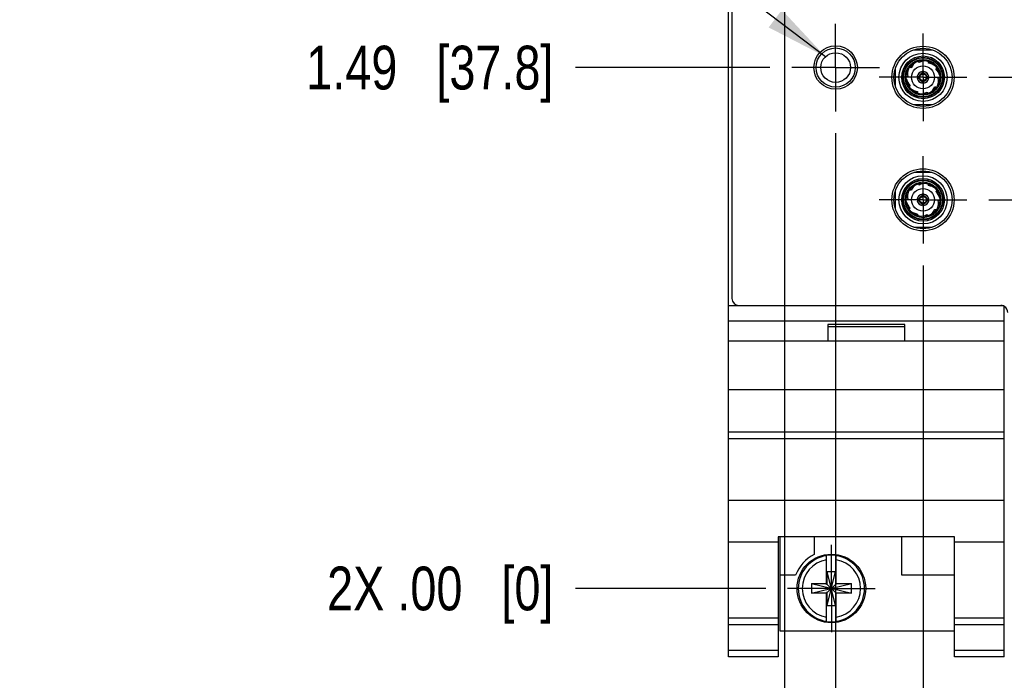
# Model space of a CAD drawing. Header units: inches. Extents: x 0.2 to 16.8, y 0.2 to 10.8.
# Tile 3 of 19: x 3.1 to 5.9, y 3.5 to 5.4. Entities that reach past the tile are written whole.
import ezdxf

# ---------------------------------------------------------------- set-up
doc = ezdxf.new("R2010")
doc.units = ezdxf.units.IN
doc.header["$LTSCALE"] = 0.935
doc.header["$MEASUREMENT"] = 0
doc.linetypes.add('CENTER', pattern=[0.6, 0.375, -0.075, 0.075, -0.075])
doc.layers.get('0').update_dxf_attribs({"linetype": 'CONTINUOUS'})
for name, color, linetype in [('02___PRT_ALL_AXES', 7, 'CONTINUOUS'), ('DETAIL', 7, 'CONTINUOUS'), ('DIMENSIONS', 7, 'CONTINUOUS')]:
    doc.layers.add(name, color=color, linetype=linetype)
doc.styles.get("Standard").update_dxf_attribs({"font": 'txt', "width": 0.8})
doc.dimstyles.new('DIMSTYLE_1', dxfattribs={"dimtxt": 0.125, "dimasz": 0.18, "dimexe": 0.125, "dimexo": 0.0625, "dimgap": 0.03125, "dimtad": 0, "dimtih": 1, "dimtoh": 1, "dimzin": 4, "dimdsep": 46, "dimtxsty": 'STANDARD', "dimblk": '_FILLED', "dimblk1": '_FILLED', "dimblk2": '_FILLED', "dimcen": 0.09, "dimadec": 0, "dimazin": 0, "dimtp": 0.01, "dimtm": 0.01, "dimtfac": 1, "dimtofl": 0, "dimtmove": 0, "dimatfit": 3, "dimldrblk": '_FILLED', "dimfxl": 1, "dimtolj": 1, "dimtzin": 4, "dimarcsym": 0})
doc.dimstyles.get("Standard").update_dxf_attribs({"dimtxt": 0.125, "dimasz": 0.18, "dimexe": 0.125, "dimexo": 0.0625, "dimgap": 0.09, "dimtad": 0, "dimtih": 1, "dimtoh": 1, "dimdec": 3, "dimzin": 4, "dimdsep": 46, "dimtxsty": 'STANDARD', "dimblk": '_FILLED', "dimblk1": '_FILLED', "dimblk2": '_FILLED', "dimcen": 0.09, "dimadec": 0, "dimazin": 0, "dimtol": 1, "dimtp": 0.01, "dimtm": 0.01, "dimtfac": 1, "dimtdec": 3, "dimtofl": 0, "dimtmove": 0, "dimatfit": 3, "dimldrblk": '_FILLED', "dimfxl": 1, "dimtolj": 1, "dimtzin": 4, "dimarcsym": 0})

# ---------------------------------------------------------------- blocks, each defined once
blk = doc.blocks.new('*D0')
at = {"layer": 'DIMENSIONS', "color": 2, "linetype": 'CONTINUOUS'}
blk.add_line((5.2636, 5.235), (4.7075, 5.235), dxfattribs=at)
at = {"layer": 'DIMENSIONS', "color": 2, "linetype": 'CONTINUOUS', "insert": (4.645, 5.2975), "char_height": 0.125, "width": 1.125, "attachment_point": 3, "line_spacing_factor": 0.9}
blk.add_mtext('1.49{\\Ftxt.shx;\\W1.000000;\\H0.125000; }[37.8]', dxfattribs=at)
blk = doc.blocks.new('_FILLED')
at = {"color": 0, "linetype": 'BYBLOCK'}
blk.add_solid([(0, 0), (-1, 0.174), (-1, -0.174)], dxfattribs=at)
blk = doc.blocks.new('*D1')
at = {"layer": 'DIMENSIONS', "color": 2, "linetype": 'CONTINUOUS'}
blk.add_line((5.2514, 3.7469), (4.7075, 3.7469), dxfattribs=at)
at = {"layer": 'DIMENSIONS', "color": 2, "linetype": 'CONTINUOUS', "insert": (4.645, 3.8094), "char_height": 0.125, "width": 1.025, "attachment_point": 3, "line_spacing_factor": 0.9}
blk.add_mtext('2X .00{\\Ftxt.shx;\\W1.000000;\\H0.125000; }[0]', dxfattribs=at)
blk = doc.blocks.new('*D2')
at = {"layer": 'DIMENSIONS', "color": 2, "linetype": 'CONTINUOUS'}
blk.add_line((5.2636, 6.1025), (4.7075, 6.1025), dxfattribs=at)
at = {"layer": 'DIMENSIONS', "color": 2, "linetype": 'CONTINUOUS', "insert": (4.645, 6.165), "char_height": 0.125, "width": 1.125, "attachment_point": 3, "line_spacing_factor": 0.9}
blk.add_mtext('2.36{\\Ftxt.shx;\\W1.000000;\\H0.125000; }[59.8]', dxfattribs=at)
blk = doc.blocks.new('*D3')
at = {"layer": 'DIMENSIONS', "color": 2, "linetype": 'CONTINUOUS'}
blk.add_line((5.1171, 6.2673), (4.7075, 6.2673), dxfattribs=at)
at = {"layer": 'DIMENSIONS', "color": 2, "linetype": 'CONTINUOUS', "insert": (4.645, 6.3298), "char_height": 0.125, "width": 0.925, "attachment_point": 3, "line_spacing_factor": 0.9}
blk.add_mtext('2.52{\\Ftxt.shx;\\W1.000000;\\H0.125000; }[64]', dxfattribs=at)
blk = doc.blocks.new('*D4')
at = {"layer": 'DIMENSIONS', "color": 2, "linetype": 'CONTINUOUS'}
blk.add_line((5.1171, 6.7673), (4.7075, 6.7673), dxfattribs=at)
at = {"layer": 'DIMENSIONS', "color": 2, "linetype": 'CONTINUOUS', "insert": (4.645, 6.8298), "char_height": 0.125, "width": 1.125, "attachment_point": 3, "line_spacing_factor": 0.9}
blk.add_mtext('3.02{\\Ftxt.shx;\\W1.000000;\\H0.125000; }[76.7]', dxfattribs=at)
blk = doc.blocks.new('*D5')
at = {"layer": 'DIMENSIONS', "color": 2, "linetype": 'CONTINUOUS'}
blk.add_line((5.1171, 7.2673), (4.7075, 7.2673), dxfattribs=at)
at = {"layer": 'DIMENSIONS', "color": 2, "linetype": 'CONTINUOUS', "insert": (4.645, 7.3298), "char_height": 0.125, "width": 1.125, "attachment_point": 3, "line_spacing_factor": 0.9}
blk.add_mtext('3.52{\\Ftxt.shx;\\W1.000000;\\H0.125000; }[89.4]', dxfattribs=at)
blk = doc.blocks.new('*D6')
at = {"layer": 'DIMENSIONS', "color": 2, "linetype": 'CONTINUOUS'}
blk.add_line((5.2514, 8.5679), (4.7075, 8.5679), dxfattribs=at)
at = {"layer": 'DIMENSIONS', "color": 2, "linetype": 'CONTINUOUS', "insert": (4.645, 8.6304), "char_height": 0.125, "width": 1.525, "attachment_point": 3, "line_spacing_factor": 0.9}
blk.add_mtext('2X 4.82{\\Ftxt.shx;\\W1.000000;\\H0.125000; }[122.5]', dxfattribs=at)
blk = doc.blocks.new('*D7')
at = {"layer": 'DIMENSIONS', "color": 2, "linetype": 'CONTINUOUS'}
for p, q in [((4.8337, 8.8181), (4.7075, 8.8181)), ((4.9565, 8.6899), (4.8337, 8.8181)), ((5.0825, 8.6899), (4.9565, 8.6899))]:
    blk.add_line(p, q, dxfattribs=at)
at = {"layer": 'DIMENSIONS', "color": 2, "linetype": 'CONTINUOUS', "insert": (4.645, 8.8806), "char_height": 0.125, "width": 1.225, "attachment_point": 3, "line_spacing_factor": 0.9}
blk.add_mtext('4.94{\\Ftxt.shx;\\W1.000000;\\H0.125000; }[125.6]', dxfattribs=at)
blk = doc.blocks.new('*D8')
at = {"layer": 'DIMENSIONS', "color": 2, "linetype": 'CONTINUOUS'}
blk.add_line((5.8884, 4.8572), (7.1813, 4.8572), dxfattribs=at)
at = {"layer": 'DIMENSIONS', "color": 2, "linetype": 'CONTINUOUS', "insert": (7.2438, 4.9197), "char_height": 0.125, "width": 1.125, "attachment_point": 1, "line_spacing_factor": 0.9}
blk.add_mtext('1.11{\\Ftxt.shx;\\W1.000000;\\H0.125000; }[28.2]', dxfattribs=at)
blk = doc.blocks.new('*D9')
at = {"layer": 'DIMENSIONS', "color": 2, "linetype": 'CONTINUOUS'}
blk.add_line((5.8884, 5.2072), (7.1813, 5.2072), dxfattribs=at)
at = {"layer": 'DIMENSIONS', "color": 2, "linetype": 'CONTINUOUS', "insert": (7.2438, 5.2697), "char_height": 0.125, "width": 1.125, "attachment_point": 1, "line_spacing_factor": 0.9}
blk.add_mtext('1.46{\\Ftxt.shx;\\W1.000000;\\H0.125000; }[37.1]', dxfattribs=at)
blk = doc.blocks.new('*D10')
at = {"layer": 'DIMENSIONS', "color": 2, "linetype": 'CONTINUOUS'}
blk.add_line((5.8884, 5.5572), (7.1813, 5.5572), dxfattribs=at)
at = {"layer": 'DIMENSIONS', "color": 2, "linetype": 'CONTINUOUS', "insert": (7.2438, 5.6197), "char_height": 0.125, "width": 0.925, "attachment_point": 1, "line_spacing_factor": 0.9}
blk.add_mtext('1.81{\\Ftxt.shx;\\W1.000000;\\H0.125000; }[46]', dxfattribs=at)
blk = doc.blocks.new('*D11')
at = {"layer": 'DIMENSIONS', "color": 2, "linetype": 'CONTINUOUS'}
blk.add_line((5.8884, 5.9072), (7.1813, 5.9072), dxfattribs=at)
at = {"layer": 'DIMENSIONS', "color": 2, "linetype": 'CONTINUOUS', "insert": (7.2438, 5.9697), "char_height": 0.125, "width": 1.125, "attachment_point": 1, "line_spacing_factor": 0.9}
blk.add_mtext('2.16{\\Ftxt.shx;\\W1.000000;\\H0.125000; }[54.9]', dxfattribs=at)
blk = doc.blocks.new('*D12')
at = {"layer": 'DIMENSIONS', "color": 2, "linetype": 'CONTINUOUS'}
blk.add_line((5.8884, 6.4665), (7.1813, 6.4665), dxfattribs=at)
at = {"layer": 'DIMENSIONS', "color": 2, "linetype": 'CONTINUOUS', "insert": (7.2438, 6.529), "char_height": 0.125, "width": 1.125, "attachment_point": 1, "line_spacing_factor": 0.9}
blk.add_mtext('2.72{\\Ftxt.shx;\\W1.000000;\\H0.125000; }[69.1]', dxfattribs=at)
blk = doc.blocks.new('*D13')
at = {"layer": 'DIMENSIONS', "color": 2, "linetype": 'CONTINUOUS'}
blk.add_line((5.8884, 6.8165), (7.1813, 6.8165), dxfattribs=at)
at = {"layer": 'DIMENSIONS', "color": 2, "linetype": 'CONTINUOUS', "insert": (7.2438, 6.879), "char_height": 0.125, "width": 0.925, "attachment_point": 1, "line_spacing_factor": 0.9}
blk.add_mtext('3.07{\\Ftxt.shx;\\W1.000000;\\H0.125000; }[78]', dxfattribs=at)
blk = doc.blocks.new('*D14')
at = {"layer": 'DIMENSIONS', "color": 2, "linetype": 'CONTINUOUS'}
blk.add_line((5.8884, 7.1665), (7.1813, 7.1665), dxfattribs=at)
at = {"layer": 'DIMENSIONS', "color": 2, "linetype": 'CONTINUOUS', "insert": (7.2438, 7.229), "char_height": 0.125, "width": 1.125, "attachment_point": 1, "line_spacing_factor": 0.9}
blk.add_mtext('3.42{\\Ftxt.shx;\\W1.000000;\\H0.125000; }[86.9]', dxfattribs=at)
blk = doc.blocks.new('*D15')
at = {"layer": 'DIMENSIONS', "color": 2, "linetype": 'CONTINUOUS'}
blk.add_line((5.8884, 7.5165), (7.1813, 7.5165), dxfattribs=at)
at = {"layer": 'DIMENSIONS', "color": 2, "linetype": 'CONTINUOUS', "insert": (7.2438, 7.579), "char_height": 0.125, "width": 1.125, "attachment_point": 1, "line_spacing_factor": 0.9}
blk.add_mtext('3.77{\\Ftxt.shx;\\W1.000000;\\H0.125000; }[95.7]', dxfattribs=at)
blk = doc.blocks.new('*D24')
at = {"layer": 'DIMENSIONS', "color": 2, "linetype": 'CONTINUOUS'}
blk.add_line((5.4512, 5.0474), (5.4512, 3.0891), dxfattribs=at)
at = {"layer": 'DIMENSIONS', "color": 2, "linetype": 'CONTINUOUS', "insert": (5.3887, 3.0266), "char_height": 0.125, "width": 1.225, "attachment_point": 3, "rotation": 90, "line_spacing_factor": 0.9}
blk.add_mtext('2X .01{\\Ftxt.shx;\\W1.000000;\\H0.125000; }[0.3]', dxfattribs=at)
blk = doc.blocks.new('*D25')
at = {"layer": 'DIMENSIONS', "color": 2, "linetype": 'CONTINUOUS'}
blk.add_line((5.7008, 4.6696), (5.7008, 3.0891), dxfattribs=at)
at = {"layer": 'DIMENSIONS', "color": 2, "linetype": 'CONTINUOUS', "insert": (5.6383, 3.0266), "char_height": 0.125, "width": 1.225, "attachment_point": 3, "rotation": 90, "line_spacing_factor": 0.9}
blk.add_mtext('8X .26{\\Ftxt.shx;\\W1.000000;\\H0.125000; }[6.6]', dxfattribs=at)
blk = doc.blocks.new('*D26')
at = {"layer": 'DIMENSIONS', "color": 2, "linetype": 'CONTINUOUS'}
blk.add_line((5.3047, 6.0797), (5.3047, 3.0891), dxfattribs=at)
at = {"layer": 'DIMENSIONS', "color": 2, "linetype": 'CONTINUOUS', "insert": (5.2422, 3.0266), "char_height": 0.125, "width": 1.225, "attachment_point": 3, "rotation": 90, "line_spacing_factor": 0.9}
blk.add_mtext('3X .13{\\Ftxt.shx;\\W1.000000;\\H0.125000; }[3.4]', dxfattribs=at)

msp = doc.modelspace()

# ---------------------------------------------------------------- linework, layer by layer
at = {"color": 7, "linetype": 'CONTINUOUS'}
for p, q in [((5.145, 3.5519), (5.145, 8.6899)), ((5.155, 8.6599), (5.155, 4.5753)), ((5.6746, 5.2859), (5.7269, 5.2859)), ((5.6632, 5.237), (5.6638, 5.2361)), ((5.6638, 5.2378), (5.6668, 5.2346)), ((5.6668, 5.2346), (5.6654, 5.2353)), ((5.6878, 5.2534), (5.6878, 5.2523)), ((5.6894, 5.2494), (5.6886, 5.2507)), ((5.6889, 5.2537), (5.6894, 5.2494)), ((5.7185, 5.2518), (5.7164, 5.248)), ((5.7164, 5.248), (5.7165, 5.2496)), ((5.7175, 5.2522), (5.7168, 5.2513)), ((5.7413, 5.2329), (5.7374, 5.2311)), ((5.7374, 5.2311), (5.7384, 5.2322)), ((5.7407, 5.2338), (5.7397, 5.2334)), ((5.6212, 5.2309), (5.6212, 5.1835)), ((5.6528, 5.2092), (5.6538, 5.2088)), ((5.6529, 5.2102), (5.6571, 5.2094)), ((5.6571, 5.2094), (5.6556, 5.2091)), ((5.6844, 5.2098), (5.6917, 5.2098)), ((5.6844, 5.2046), (5.6917, 5.2046)), ((5.6982, 5.2163), (5.6982, 5.2235)), ((5.7033, 5.2163), (5.7033, 5.2235)), ((5.7099, 5.2098), (5.7171, 5.2098)), ((5.7099, 5.2046), (5.7171, 5.2046)), ((5.7444, 5.205), (5.7459, 5.2053)), ((5.7487, 5.2041), (5.7444, 5.205)), ((5.7487, 5.2052), (5.7477, 5.2055)), ((5.6602, 5.1815), (5.6642, 5.1833)), ((5.6608, 5.1806), (5.6618, 5.1809)), ((5.6642, 5.1833), (5.6631, 5.1822)), ((5.6982, 5.1909), (5.6982, 5.1981)), ((5.7033, 5.1909), (5.7033, 5.1981)), ((5.7348, 5.1797), (5.7362, 5.1791)), ((5.7378, 5.1766), (5.7348, 5.1797)), ((5.7384, 5.1774), (5.7378, 5.1783)), ((5.6831, 5.1626), (5.6852, 5.1664)), ((5.6841, 5.1622), (5.6847, 5.1631)), ((5.6852, 5.1664), (5.685, 5.1648)), ((5.7122, 5.165), (5.7129, 5.1637)), ((5.7127, 5.1607), (5.7122, 5.165)), ((5.7137, 5.161), (5.7137, 5.1621)), ((5.7269, 5.1285), (5.6746, 5.1285)), ((5.6746, 4.9359), (5.7269, 4.9359)), ((5.6878, 4.9034), (5.6878, 4.9023)), ((5.6894, 4.8994), (5.6886, 4.9007)), ((5.6889, 4.9037), (5.6894, 4.8994)), ((5.7185, 4.9018), (5.7164, 4.898)), ((5.7164, 4.898), (5.7165, 4.8996)), ((5.7175, 4.9022), (5.7168, 4.9013)), ((5.6212, 4.8809), (5.6212, 4.8335)), ((5.6631, 4.887), (5.6638, 4.8861)), ((5.6638, 4.8878), (5.6668, 4.8846)), ((5.6668, 4.8846), (5.6654, 4.8853)), ((5.6982, 4.8663), (5.6982, 4.8735)), ((5.7033, 4.8663), (5.7033, 4.8735)), ((5.7413, 4.8829), (5.7374, 4.8811)), ((5.7374, 4.8811), (5.7384, 4.8822)), ((5.7407, 4.8838), (5.7397, 4.8834)), ((5.6528, 4.8592), (5.6538, 4.8588)), ((5.6529, 4.8602), (5.6571, 4.8594)), ((5.6571, 4.8594), (5.6556, 4.8591)), ((5.6844, 4.8598), (5.6917, 4.8598)), ((5.6844, 4.8546), (5.6917, 4.8546)), ((5.6982, 4.8409), (5.6982, 4.8481)), ((5.7033, 4.8409), (5.7033, 4.8481)), ((5.7099, 4.8598), (5.7171, 4.8598)), ((5.7099, 4.8546), (5.7171, 4.8546)), ((5.7444, 4.855), (5.7459, 4.8553)), ((5.7487, 4.8541), (5.7444, 4.855)), ((5.7487, 4.8552), (5.7477, 4.8555)), ((5.6602, 4.8315), (5.6642, 4.8333)), ((5.6608, 4.8306), (5.6618, 4.8309)), ((5.6642, 4.8333), (5.6631, 4.8322)), ((5.6831, 4.8126), (5.6852, 4.8164)), ((5.6841, 4.8122), (5.6847, 4.8131)), ((5.6852, 4.8164), (5.685, 4.8148)), ((5.7122, 4.815), (5.7129, 4.8137)), ((5.7127, 4.8107), (5.7122, 4.815)), ((5.7137, 4.811), (5.7137, 4.8121)), ((5.7348, 4.8297), (5.7362, 4.8291)), ((5.7377, 4.8266), (5.7348, 4.8297)), ((5.7384, 4.8274), (5.7378, 4.8283)), ((5.7269, 4.7785), (5.6746, 4.7785)), ((5.933, 4.5539), (5.145, 4.5539)), ((5.175, 4.5553), (5.923, 4.5553)), ((5.933, 3.5519), (5.933, 4.5539)), ((5.933, 4.5109), (5.145, 4.5109)), ((5.649, 4.5009), (5.429, 4.5009)), ((5.429, 4.5009), (5.429, 4.4539)), ((5.649, 4.4539), (5.649, 4.5009)), ((5.649, 4.4939), (5.429, 4.4939)), ((5.145, 4.4539), (5.933, 4.4539)), ((5.933, 4.3139), (5.145, 4.3139)), ((5.933, 4.1939), (5.145, 4.1939)), ((5.933, 4.1744), (5.145, 4.1744)), ((5.145, 3.9987), (5.933, 3.9987)), ((5.791, 3.8942), (5.287, 3.8942)), ((5.287, 3.8942), (5.287, 3.5519)), ((5.293, 3.6249), (5.293, 3.8942)), ((5.39, 3.8942), (5.39, 3.8443)), ((5.64, 3.7849), (5.64, 3.8942)), ((5.791, 3.5519), (5.791, 3.8942)), ((5.287, 3.8789), (5.145, 3.8789)), ((5.933, 3.8789), (5.791, 3.8789)), ((5.4252, 3.7587), (5.4252, 3.8416)), ((5.4528, 3.7587), (5.4528, 3.8416)), ((5.3369, 3.7849), (5.293, 3.7849)), ((5.4273, 3.7955), (5.4507, 3.7955)), ((5.4507, 3.6984), (5.4273, 3.7955)), ((5.4273, 3.7587), (5.4273, 3.7955)), ((5.4273, 3.6984), (5.4507, 3.7955)), ((5.4507, 3.7955), (5.4507, 3.7587)), ((5.791, 3.7849), (5.64, 3.7849)), ((5.3819, 3.7607), (5.4252, 3.7607)), ((5.3819, 3.7607), (5.4961, 3.7332)), ((5.3819, 3.7332), (5.4961, 3.7607)), ((5.3819, 3.7607), (5.3819, 3.7332)), ((5.4273, 3.7587), (5.4252, 3.7587)), ((5.4507, 3.7352), (5.4273, 3.7587)), ((5.4273, 3.7352), (5.4507, 3.7587)), ((5.4507, 3.7587), (5.4528, 3.7587)), ((5.4528, 3.7607), (5.4961, 3.7607)), ((5.4961, 3.7332), (5.4961, 3.7607)), ((5.4252, 3.7332), (5.3819, 3.7332)), ((5.4273, 3.7352), (5.4252, 3.7352)), ((5.4252, 3.6523), (5.4252, 3.7352)), ((5.4273, 3.6984), (5.4273, 3.7352)), ((5.4507, 3.7352), (5.4528, 3.7352)), ((5.4507, 3.7352), (5.4507, 3.6984)), ((5.4528, 3.6523), (5.4528, 3.7352)), ((5.4961, 3.7332), (5.4528, 3.7332)), ((5.4273, 3.6984), (5.4507, 3.6984)), ((5.287, 3.6619), (5.145, 3.6619)), ((5.933, 3.6619), (5.791, 3.6619)), ((5.287, 3.6427), (5.145, 3.6427)), ((5.933, 3.6427), (5.791, 3.6427)), ((5.791, 3.6249), (5.293, 3.6249)), ((5.287, 3.5699), (5.145, 3.5699)), ((5.287, 3.5519), (5.145, 3.5519)), ((5.933, 3.5699), (5.791, 3.5699)), ((5.933, 3.5519), (5.791, 3.5519))]:
    msp.add_line(p, q, dxfattribs=at)
for centre, radius in [((5.4512, 5.235), 0.062), ((5.4512, 5.235), 0.056), ((5.7008, 5.2072), 0.0889), ((5.7008, 5.2072), 0.083), ((5.4512, 5.235), 0.0425), ((5.7008, 5.2072), 0.0689), ((5.7008, 5.2072), 0.061), ((5.7008, 5.2072), 0.0573), ((5.7008, 5.2072), 0.0557), ((5.7008, 5.2072), 0.051), ((5.7008, 5.2072), 0.048), ((5.7008, 5.2072), 0.0325), ((5.7008, 5.2072), 0.00945), ((5.7008, 4.8572), 0.0889), ((5.7008, 4.8572), 0.083), ((5.7008, 4.8572), 0.0689), ((5.7008, 4.8572), 0.061), ((5.7008, 4.8572), 0.0573), ((5.7008, 4.8572), 0.0557), ((5.7008, 4.8572), 0.051), ((5.7008, 4.8572), 0.048), ((5.7008, 4.8572), 0.0325), ((5.7008, 4.8572), 0.00945), ((5.439, 3.7469), 0.098)]:
    msp.add_circle(centre, radius, dxfattribs=at)
for centre, radius, start, end in [((5.7184, 5.338), 0.1156, 241.8207, 242.7038), ((5.7091, 5.212), 0.048, 125.9096, 151.872), ((5.7898, 5.3016), 0.1133, 205.8079, 206.7095), ((5.7103, 5.2062), 0.048, 89.6462, 115.872), ((5.7079, 5.2007), 0.048, 53.7143, 79.872), ((5.8283, 5.2313), 0.1133, 169.8079, 170.7095), ((5.8198, 5.15), 0.1156, 133.8207, 134.7038), ((5.6381, 5.3234), 0.1156, 277.8207, 278.7038), ((5.7047, 5.216), 0.048, 161.6462, 187.872), ((5.7008, 5.2072), 0.0165, 98.903, 171.097), ((5.7008, 5.2072), 0.0165, 188.903, 261.097), ((5.7008, 5.2072), 0.0139, 169.374, 190.626), ((5.7008, 5.2072), 0.0139, 79.374, 100.626), ((5.7008, 5.2072), 0.0165, 8.903, 81.097), ((5.7008, 5.2072), 0.0165, 278.903, 351.097), ((5.7008, 5.2072), 0.0139, 349.374, 10.626), ((5.7028, 5.1978), 0.048, 17.7753, 43.872), ((5.6968, 5.1984), 0.048, 341.6462, 7.872), ((5.7634, 5.091), 0.1156, 97.8207, 98.7038), ((5.6988, 5.2166), 0.048, 197.7753, 223.872), ((5.5818, 5.2644), 0.1156, 313.8207, 314.7038), ((5.7008, 5.2072), 0.0139, 259.374, 280.626), ((5.6924, 5.2024), 0.048, 305.9096, 331.872), ((5.6832, 5.0764), 0.1156, 61.8207, 62.7038), ((5.6936, 5.2137), 0.048, 233.7143, 259.872), ((5.5732, 5.1831), 0.1133, 349.8079, 350.7095), ((5.6912, 5.2082), 0.048, 269.6462, 295.872), ((5.6096, 5.1117), 0.1156, 25.8207, 26.7038), ((5.7091, 4.862), 0.048, 125.6462, 151.872), ((5.7898, 4.9516), 0.1133, 205.8079, 206.7095), ((5.7103, 4.8562), 0.048, 89.6462, 115.872), ((5.7079, 4.8507), 0.048, 53.6462, 79.872), ((5.8283, 4.8813), 0.1133, 169.808, 170.7095), ((5.7047, 4.866), 0.048, 161.779, 187.872), ((5.7184, 4.988), 0.1156, 241.8207, 242.7038), ((5.7008, 4.8572), 0.0165, 98.903, 171.097), ((5.7008, 4.8572), 0.0139, 79.374, 100.626), ((5.7008, 4.8572), 0.0165, 8.903, 81.097), ((5.7028, 4.8478), 0.048, 17.6462, 43.872), ((5.8198, 4.8), 0.1156, 133.8207, 134.7038), ((5.6988, 4.8666), 0.048, 197.6462, 223.872), ((5.6381, 4.9734), 0.1156, 277.8207, 278.7038), ((5.7008, 4.8572), 0.0165, 188.903, 261.097), ((5.7008, 4.8572), 0.0139, 169.374, 190.626), ((5.7008, 4.8572), 0.0139, 259.374, 280.626), ((5.7008, 4.8572), 0.0165, 278.903, 351.097), ((5.7008, 4.8572), 0.0139, 349.374, 10.626), ((5.6968, 4.8484), 0.048, 341.779, 7.872), ((5.7634, 4.741), 0.1156, 97.8207, 98.7038), ((5.5818, 4.9144), 0.1156, 313.8207, 314.7038), ((5.6936, 4.8637), 0.048, 233.6462, 259.872), ((5.5732, 4.8331), 0.1133, 349.808, 350.7095), ((5.6912, 4.8582), 0.048, 269.6462, 295.872), ((5.6096, 4.7617), 0.1156, 25.8207, 26.7038), ((5.6924, 4.8524), 0.048, 305.6462, 331.872), ((5.6832, 4.7264), 0.1156, 61.8207, 62.7038), ((5.175, 4.5753), 0.02, 180, 270), ((5.923, 4.5353), 0.02, 68.9074, 90), ((5.923, 4.5353), 0.02, 0, 60), ((5.439, 3.7469), 0.109, 116.7143, 159.5968), ((5.439, 3.7469), 0.0956, 81.7166, 98.2834), ((5.439, 3.7469), 0.0956, 261.7166, 278.2834)]:
    msp.add_arc(centre, radius, start, end, dxfattribs=at)
at = {"color": 9, "linetype": 'CONTINUOUS'}
for centre, radius, start, end in [((5.7008, 5.2072), 0.0114, 102.9522, 167.0478), ((5.7008, 5.2072), 0.0114, 192.9522, 257.0478), ((5.7008, 5.2072), 0.0114, 12.9522, 77.0478), ((5.7008, 5.2072), 0.0114, 282.9522, 347.0478), ((5.7008, 4.8572), 0.0114, 102.9522, 167.0478), ((5.7008, 4.8572), 0.0114, 12.9522, 77.0478), ((5.7008, 4.8572), 0.0114, 192.9522, 257.0478), ((5.7008, 4.8572), 0.0114, 282.9522, 347.0478), ((5.439, 3.7469), 0.0947, 98.3637, 261.6363), ((5.439, 3.7469), 0.0832, 99.5336, 260.4664), ((5.439, 3.7469), 0.0947, 278.3637, 81.6363), ((5.439, 3.7469), 0.0832, 279.5336, 80.4664)]:
    msp.add_arc(centre, radius, start, end, dxfattribs=at)
at = {"layer": '02___PRT_ALL_AXES', "color": 7, "linetype": 'CENTER'}
for p, q in [((5.4512, 5.235), (5.4512, 5.3601)), ((5.7008, 5.2072), (5.7008, 5.3323)), ((5.4512, 5.235), (5.3261, 5.235)), ((5.4512, 5.235), (5.5763, 5.235)), ((5.4512, 5.235), (5.4512, 5.1099)), ((5.7008, 5.2072), (5.5757, 5.2072)), ((5.7008, 5.2072), (5.8259, 5.2072)), ((5.7008, 5.2072), (5.7008, 5.0821)), ((5.7008, 4.8572), (5.7008, 4.9823)), ((5.7008, 4.8572), (5.5757, 4.8572)), ((5.7008, 4.8572), (5.8259, 4.8572)), ((5.7008, 4.8572), (5.7008, 4.7321)), ((5.439, 3.7469), (5.439, 3.872)), ((5.439, 3.7469), (5.3139, 3.7469)), ((5.439, 3.7469), (5.5641, 3.7469)), ((5.439, 3.7469), (5.439, 3.6218))]:
    msp.add_line(p, q, dxfattribs=at)

# ---------------------------------------------------------------- dimensions: what is measured, and where the dimension line sits
at = {"layer": 'DIMENSIONS', "color": 2, "linetype": 'CONTINUOUS'}
for feature_location, offset, origin, picture, middle in [((5.0825, 8.6899), (-0.375, 0.1283), (5.145, 3.7469), '*D7', (4.0325, 8.8181)), ((5.8884, 7.5165), (1.2929, 0), (5.8259, 3.7469), '*D15', (7.8063, 7.5165)), ((5.1171, 7.2673), (-0.4096, 0), (5.1796, 3.7469), '*D5', (4.0825, 7.2673)), ((5.8884, 7.1665), (1.2929, 0), (5.8259, 3.7469), '*D14', (7.8063, 7.1665)), ((5.8884, 6.8165), (1.2929, 0), (5.8259, 3.7469), '*D13', (7.7063, 6.8165)), ((5.1171, 6.7673), (-0.4096, 0), (5.1796, 3.7469), '*D4', (4.0825, 6.7673)), ((5.8884, 6.4665), (1.2929, 0), (5.8259, 3.7469), '*D12', (7.8063, 6.4665)), ((5.1171, 6.2673), (-0.4096, 0), (5.1796, 3.7469), '*D3', (4.1825, 6.2673)), ((5.2636, 6.1025), (-0.5561, 0), (5.3261, 3.7469), '*D2', (4.0825, 6.1025)), ((5.8884, 5.9072), (1.2929, 0), (5.8259, 3.7469), '*D11', (7.8063, 5.9072)), ((5.8884, 5.5572), (1.2929, 0), (5.8259, 3.7469), '*D10', (7.7063, 5.5572)), ((5.2636, 5.235), (-0.5561, 0), (5.3139, 3.7469), '*D0', (4.0825, 5.235)), ((5.8884, 5.2072), (1.2929, 0), (5.8259, 3.7469), '*D9', (7.8063, 5.2072)), ((5.8884, 4.8572), (1.2929, 0), (5.8259, 3.7469), '*D8', (7.8063, 4.8572))]:
    dim = msp.add_ordinate_dim(feature_location=feature_location, offset=offset, dtype=0, origin=origin, dimstyle='DIMSTYLE_1', dxfattribs=at)
    dim.commit()
    dim.dimension.update_dxf_attribs({"geometry": picture, "text_midpoint": middle})
for feature_location, offset, dtype, origin, text, picture, middle in [((5.2514, 8.5679), (-0.5439, 0), 0, (5.3139, 3.7469), '2X <>', '*D6', (3.8825, 8.5679)), ((5.3047, 6.0797), (0, -2.9906), 1, (5.439, 6.1422), '3X <>', '*D26', (5.3047, 2.4141)), ((5.4512, 5.0474), (0, -1.9582), 1, (5.439, 5.1099), '2X <>', '*D24', (5.4512, 2.4141)), ((5.7008, 4.6696), (0, -1.5804), 1, (5.439, 4.7321), '8X <>', '*D25', (5.7008, 2.4141)), ((5.2514154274, 3.7469476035), (-0.5439, 0), 0, (5.3139154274, 3.7469476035), '2X <>', '*D1', (4.1325154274, 3.7469476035))]:
    dim = msp.add_ordinate_dim(feature_location=feature_location, offset=offset, dtype=dtype, origin=origin, text=text, dimstyle='DIMSTYLE_1', dxfattribs=at)
    dim.commit()
    dim.dimension.update_dxf_attribs({"geometry": picture, "text_midpoint": middle})

# ---------------------------------------------------------------- leaders
at = {"layer": 'DETAIL', "color": 2, "linetype": 'CONTINUOUS'}
msp.add_leader([(5.4222, 5.266), (4.6445, 5.8553), (4.4645, 5.8553)], dimstyle='STANDARD', override={"dimtad": 0}, dxfattribs=at)

doc.saveas('drawing.dxf')
